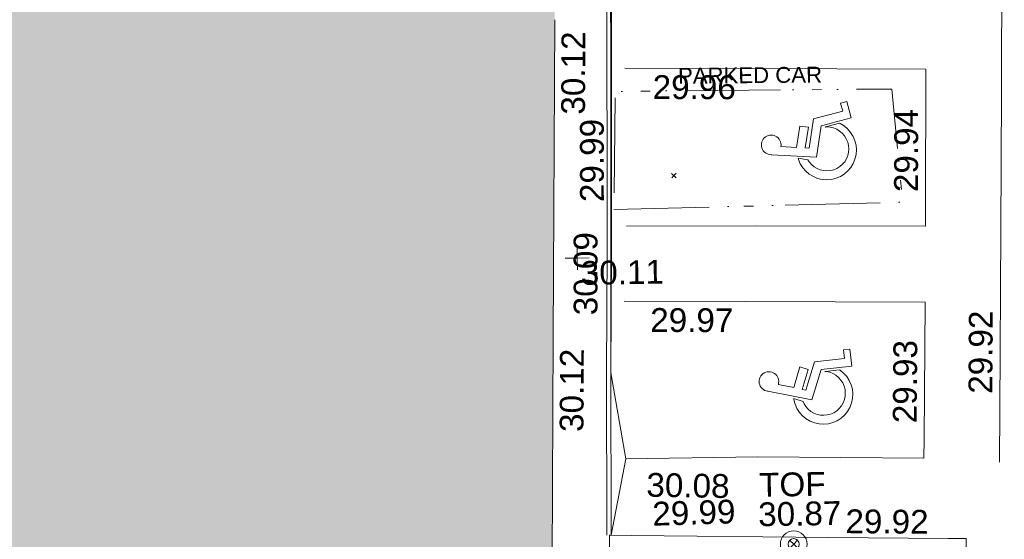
# Model space of a CAD drawing. Header units: millimetres. Extents: x -287732 to 520720, y -88450 to 287754.
# Tile 256 of 256: x 57416 to 72937, y 101316 to 109504. Entities that reach past the tile are written whole.
import ezdxf

# ---------------------------------------------------------------- set-up
doc = ezdxf.new("R2010")
doc.units = ezdxf.units.MM
doc.linetypes.add('IMPORT-UG_DRAINAGE_UNIDENTIFIED_QLB2 _2_', pattern=[2700, 1500, -300.0000000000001, 0, -250, 150, -300.0000000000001, 0, -200])
doc.linetypes.add('IMPORT-UG_ELEC_STREET LIGHTING_QLB2 _2_', pattern=[2700, 1500, -300.0000000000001, 0, -250, 150, -300.0000000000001, 0, -200])
for name, color, linetype, lineweight, true_color in [('00__TOPO__TOP_OF_FENCE_SYMBOL', 7, 'Continuous', 9, 0x666666), ('00_UAV_BUILDING_OUTLINE', 5, 'Continuous', 9, 0x0000ff), ('00_UAV_HANDICAP', 7, 'Continuous', 9, 0x666666), ('00_UAV_KERB_BOTTOM', 1, 'Continuous', 9, 0xff0000), ('00_UAV_KERB_TOP', 7, 'Continuous', 9, 0xa500a5), ('00_UAV_LEVEL_SPOT', 7, 'Continuous', 9, 0x666666), ('00_UAV_ROAD_MARKING_WHITE_CONTINUOUS', 7, 'Continuous', 9, 0x999999), ('00_UAV_TOP_OF_FENCE', 6, 'Continuous', 9, 0xff00ff), ('00_UAV_WALL', 7, 'Continuous', 9, 0x7c00a5), ('01_DTM_CONTOUR_MJR', 7, 'Continuous', 9, 0x7f3f00), ('12333-PUM-2D-U-0001-C01 - Rev2_REVIT IMPORT_dwg', 7, 'Continuous', 9, 0x767676), ('A_RHA_Line', 7, 'Continuous', 9, 0x00a600), ('PUM-UNIDENTIFIED-QLB2', 150, 'IMPORT-UG_DRAINAGE_UNIDENTIFIED_QLB2 _2_', 9, 0x007fff)]:
    doc.layers.add(name, color=color, linetype=linetype, lineweight=lineweight, true_color=true_color)
doc.layers.add('A_RHA_Detail', color=7, linetype='Continuous', lineweight=9)
doc.layers.add('GEN-TEXT', color=7, linetype='Continuous', lineweight=9)
doc.styles.add('Arial_1', font='arial.ttf', dxfattribs={"height": 250})
doc.styles.add('Swis721 Lt BT_2', font='swissl.ttf', dxfattribs={"height": 375})

# ---------------------------------------------------------------- blocks, each defined once
blk = doc.blocks.new('12333-PUM-2D-U-0001-C01 - Rev2_REVIT IMPORT_dwg_NN_DISABLED-2077243-Site Location Plan Proposed')
at = {"layer": '00_UAV_HANDICAP', "color": 254, "true_color": 0xcccccc, "flags": 128}
for points in [[(792.900669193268, 2280.610141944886), (791.7071703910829, 2292.07751121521), (793.8081731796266, 2332.120596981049), (801.0244637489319, 2372.831781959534), (815.4072651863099, 2410.199520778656), (834.6163260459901, 2445.752122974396), (859.749849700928, 2478.102067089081), (889.2795283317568, 2504.909103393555), (923.3511180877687, 2527.414707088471), (959.3303727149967, 2544.664522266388), (998.4665040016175, 2556.514413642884), (1039.2262383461, 2560.624703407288), (1079.412596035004, 2559.765463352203), (1118.738746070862, 2551.450682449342), (1157.491520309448, 2538.16637172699), (1192.898365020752, 2517.715835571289), (1224.006547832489, 2492.725584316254), (1252.055346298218, 2463.052631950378), (1274.706992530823, 2430.225001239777), (1291.813247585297, 2393.001502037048), (1302.421377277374, 2354.008642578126), (1307.916702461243, 2314.347399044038), (1305.669944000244, 2273.062837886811), (1298.599409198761, 2233.593128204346), (1284.216607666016, 2196.225389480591), (1265.0078332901, 2160.675271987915), (1239.874310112, 2128.325325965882), (1210.342148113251, 2101.518576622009), (1176.273041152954, 2079.012685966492), (1140.291016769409, 2061.760674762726), (1101.157368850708, 2049.910496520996), (1060.397634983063, 2045.80020685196), (1020.211563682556, 2046.661929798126), (1012.880205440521, 2047.507810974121), (1006.596107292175, 1634.045719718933), (1571.880964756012, 1568.824091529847), (1546.079030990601, 1345.195162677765), (1001.914062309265, 1407.980013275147), (1000.24232711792, 1306.200863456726), (1771.761510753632, 1217.184261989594), (1999.075649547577, 459.5242324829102), (2211.618631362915, 523.1246404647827), (2262.459996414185, 363.6714551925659), (1833.36162776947, 234.4119656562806), (1599.502904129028, 1011.711552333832), (773.3163873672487, 1107.035580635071), (793.1872142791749, 2283.093666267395)], [(1682.266412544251, 528.8078632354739), (1572.075039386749, 894.0196480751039), (1567.742828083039, 905.9329998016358), (1573.604313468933, 863.6290800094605), (1570.739078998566, 773.317301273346), (1552.962766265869, 684.7259380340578), (1521.665662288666, 598.9553887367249), (1477.418087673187, 520.9705080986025), (1422.563350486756, 449.2476672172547), (1356.286735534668, 387.6532275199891), (1281.217809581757, 337.1446035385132), (1198.744377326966, 298.8224844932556), (1111.633737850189, 274.8816493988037), (1022.228912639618, 263.7959882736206), (931.9171335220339, 266.6612226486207), (843.3257698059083, 284.4375349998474), (758.7969836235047, 315.5913665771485), (679.4270675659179, 358.7404522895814), (607.8450151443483, 414.837237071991), (546.2530592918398, 481.1135657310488), (495.7444362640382, 556.1824921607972), (458.6640780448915, 638.5126520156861), (433.3382083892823, 724.5248012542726), (422.3930502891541, 815.1691925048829), (425.2607680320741, 905.4806843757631), (443.0345973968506, 994.0723344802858), (474.1911988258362, 1078.603317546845), (518.5820462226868, 1157.829962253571), (573.4367834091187, 1229.552803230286), (639.5701260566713, 1289.905480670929), (694.1389988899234, 1326.411494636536), (723.6680223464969, 1582.343622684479), (693.8022819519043, 1574.457298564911), (583.3735445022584, 1522.995261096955), (481.0201821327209, 1454.233631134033), (392.0010418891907, 1370.084751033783), (315.4994992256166, 1274.420238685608), (256.4850852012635, 1166.666716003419), (214.2946676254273, 1051.938898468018), (190.3077412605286, 931.3308815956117), (186.3425008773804, 809.673605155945), (201.1544143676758, 687.1081438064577), (234.2233352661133, 569.9884924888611), (286.78634557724, 458.1744332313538), (354.4472895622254, 357.2088755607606), (438.452609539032, 266.9454902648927), (534.2603947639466, 191.6857097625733), (641.8709315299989, 131.4320169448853), (756.7417348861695, 90.48087673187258), (877.3497522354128, 66.49395036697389), (999.0070287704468, 62.52871046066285), (1121.429504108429, 76.10134553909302), (1238.692141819, 110.4095443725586), (1350.362928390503, 161.7307938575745), (1451.472045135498, 230.6359834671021), (1541.591871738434, 313.3970569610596), (1616.994925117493, 410.446604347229), (1677.107828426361, 516.815092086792), (1681.168209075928, 530.1953811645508)]]:
    blk.add_lwpolyline(points, close=True, dxfattribs=at)
blk = doc.blocks.new('12333-PUM-2D-U-0001-C01 - Rev2_REVIT IMPORT_dwg_MSL_Node_LineworkTOF-2077248-Site Location Plan Proposed')
at = {"layer": '00__TOPO__TOP_OF_FENCE_SYMBOL', "color": 254, "true_color": 0xcccccc, "flags": 128}
for points in [[(165.3591892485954, 165.3591892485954), (0, 0), (-165.3591892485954, 165.3591892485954)], [(165.3591892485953, -165.3591892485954), (0, 0), (-165.3591892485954, -165.3591892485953)]]:
    blk.add_lwpolyline(points, dxfattribs=at)
at = {"layer": '00__TOPO__TOP_OF_FENCE_SYMBOL', "color": 254, "true_color": 0xcccccc}
for radius in [562.5594001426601, 233.853208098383]:
    blk.add_circle((0, 0), radius, dxfattribs=at)
blk = doc.blocks.new('12333-PUM-2D-U-0001-C01 - Rev2_REVIT IMPORT_dwg_UAV-2077255-Site Location Plan Proposed')
at = {"layer": '00_UAV_LEVEL_SPOT', "color": 254, "true_color": 0xcccccc, "flags": 128}
for points in [[(500.0000000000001, 0), (0, 0), (0, 500.0000000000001)], [(0, -500.0000000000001), (0, 0), (-500.0000000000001, 0)]]:
    blk.add_lwpolyline(points, dxfattribs=at)
blk = doc.blocks.new('12333-PUM-2D-U-0001-C01 - Rev2_REVIT IMPORT_dwg_MGS62954_T2_Galway_ITM_3d_Rev1-2077680-Site Location Plan Proposed')
at = {"layer": '00_UAV_KERB_BOTTOM', "color": 254, "true_color": 0xcccccc, "flags": 128}
blk.add_lwpolyline([(533970460.6764934, 725655622.7801915), (533970497.5415, 725658177.4255), (533970542.8540002, 725660144.2585001), (533970550.886872, 725660621.9054228), (533970607.8540002, 725664009.2585)], dxfattribs=at)
at = {"layer": '00_UAV_KERB_TOP', "color": 254, "true_color": 0xcccccc, "flags": 128}
blk.add_lwpolyline([(533970390.6837807, 725655623.7902268), (533970427.5531328, 725658178.7366688), (533970472.8675568, 725660145.6531729), (533970480.8939601, 725660622.9154642), (533970537.8662, 725664010.5725024)], dxfattribs=at)
at = {"layer": '00_UAV_ROAD_MARKING_WHITE_CONTINUOUS', "color": 254, "true_color": 0xcccccc, "flags": 128}
for points in [[(533970848.7796367, 725671481.3943528), (533973260.7796367, 725671441.394353), (533975847.9933421, 725671435.7128518), (533976903.7796369, 725671433.394353), (533976863.7796367, 725669207.394353), (533976841.836843, 725667489.872041), (533976819.7796367, 725665763.3943528), (533976749.7796368, 725663312.3943529), (533976732.5078264, 725662491.297965), (533976686.7796367, 725660317.3943532), (533976618.6945079, 725657492.6352007), (533976598.7796367, 725656666.3943529)], [(533970783.6682635, 725660490.4737957), (533972826.4457352, 725660456.7442223), (533975495.7671606, 725660404.2743355), (533975501.8940332, 725660691.0615263), (533975548.6682635, 725662880.4737957), (533972739.2505813, 725662938.4853703), (533970802.6682635, 725662978.4737958)], [(533970707.7796369, 725656820.3943529), (533972790.7796367, 725656820.3943529), (533975409.7796368, 725656752.3943529), (533975417.3823167, 725657049.0195446), (533975472.7796368, 725659210.394353), (533972635.6409779, 725659268.9783373), (533970726.7796367, 725659308.3943529)]]:
    blk.add_lwpolyline(points, dxfattribs=at)
at = {"layer": '00_UAV_WALL', "color": 254, "true_color": 0xcccccc, "flags": 128}
blk.add_lwpolyline([(533973793.8414395, 725650302.7033774), (533974200.3676794, 725650297.1900476), (533974200.7343516, 725650607.0999571), (533971775.5415001, 725650630.4255002), (533970578.5414999, 725650617.4255003), (533970597.306769, 725651276.808184), (533970643.5415, 725652901.4255002), (533970707.5415, 725655371.4255002), (533971609.8721884, 725655339.3160245), (533972365.5415, 725655312.4255), (533974305.5415, 725655254.4255002), (533976046.5414999, 725655197.4255), (533976053.2997108, 725655473.906877), (533975771.959847, 725655481.0021489), (533973891.5415, 725655528.4255002), (533970774.3707953, 725655614.1530586), (533970460.6764934, 725655622.7801915), (533970434.5415, 725655623.4255), (533970396.5415, 725653909.4255002), (533970338.5415, 725651579.4255), (533970324.5217686, 725651042.0024631), (533970310.4177409, 725650501.3480704)], dxfattribs=at)
at = {"layer": '01_DTM_CONTOUR_MJR', "color": 254, "true_color": 0xcccccc, "flags": 128}
blk.add_lwpolyline([(533977270.7361705, 725672154.5105551), (533976821.7208295, 725671927.9887661), (533976594.435773, 725671799.893538), (533975990.0000001, 725671430.0000002), (533975073.2401071, 725670578.7109492), (533974810.0000002, 725670310.0000002), (533973268.8187552, 725669353.0966765), (533971839.7543461, 725668916.2290487), (533970908.3135713, 725668620.0132056), (533970765.2148077, 725668622.9691641), (533970700.0000001, 725668660.0000001), (533970686.0997734, 725668205.6916101), (533970679.1849712, 725667920.0000001), (533970611.7142857, 725664680.2857144), (533970595.0945947, 725664010.0000001), (533970587.2985005, 725663384.0872272), (533970532.851064, 725660141.0212766), (533970528.1250001, 725659928.4090911), (533970500.0000001, 725658180.0000002), (533970710.0000001, 725656820.0000002), (533970460.5797609, 725655622.7828519)], dxfattribs=at)
for p, xscale, yscale, zscale, rotation in [((533974434.7727239, 725661025.4058968), 0.6000000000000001, 0.6000000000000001, 0.6000000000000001, 86.90343036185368), ((533974221.1532558, 725657115.0841826), 0.5999999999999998, 0.5999999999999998, 0.5999999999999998, 78.8189659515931)]:
    blk.add_blockref('12333-PUM-2D-U-0001-C01 - Rev2_REVIT IMPORT_dwg_NN_DISABLED-2077243-Site Location Plan Proposed', p, dxfattribs=dict(xscale=xscale, yscale=yscale, zscale=zscale, rotation=rotation))
at = {"xscale": 0.375, "yscale": 0.375, "zscale": 0.375}
for name, p in [('12333-PUM-2D-U-0001-C01 - Rev2_REVIT IMPORT_dwg_UAV-2077255-Site Location Plan Proposed', (533970000, 725660000)), ('12333-PUM-2D-U-0001-C01 - Rev2_REVIT IMPORT_dwg_MSL_Node_LineworkTOF-2077248-Site Location Plan Proposed', (533973333.8533342, 725655431.4107673))]:
    blk.add_blockref(name, p, dxfattribs=at)
at = {"layer": '00_UAV_BUILDING_OUTLINE', "color": 251, "true_color": 0x666666, "char_height": 375, "width": 1495.902363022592, "attachment_point": 1, "line_spacing_factor": 1.005061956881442, "style": 'Swis721 Lt BT_2'}
for insert, rotation in [((533969786.4767422, 725662264.2836261), 88.72855217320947), ((533969675.5310944, 725657265.514671), 88.7285521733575)]:
    blk.add_mtext('30.12', dxfattribs=dict(at, insert=insert, rotation=rotation))
at = {"layer": '00_UAV_KERB_BOTTOM', "color": 251, "true_color": 0x666666, "insert": (533970059.9310867, 725660880.1974695), "char_height": 375, "width": 1495.902363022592, "attachment_point": 1, "rotation": 89.03651367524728, "line_spacing_factor": 1.005061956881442, "style": 'Swis721 Lt BT_2'}
blk.add_mtext('29.99', dxfattribs=at)
at = {"layer": '00_UAV_KERB_TOP', "color": 251, "true_color": 0x666666, "insert": (533969928.8466449, 725659098.2361648), "char_height": 375, "width": 1495.902363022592, "attachment_point": 1, "rotation": 89.03651368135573, "line_spacing_factor": 1.005061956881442, "style": 'Swis721 Lt BT_2'}
blk.add_mtext('30.09', dxfattribs=at)
at = {"layer": '00_UAV_LEVEL_SPOT', "insert": (533970051.8765643, 725659949.1441547), "char_height": 375, "width": 1495.902363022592, "attachment_point": 1, "line_spacing_factor": 1.005061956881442, "style": 'Swis721 Lt BT_2'}
blk.add_mtext('30.11', dxfattribs=at)
at = {"layer": '00_UAV_ROAD_MARKING_WHITE_CONTINUOUS', "color": 251, "true_color": 0x666666, "char_height": 375, "width": 1495.902363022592, "attachment_point": 1, "line_spacing_factor": 1.005061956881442, "style": 'Swis721 Lt BT_2'}
for s, insert, rotation in [('29.96', (533971240.1114808, 725662860.0139301), 358.81706941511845), ('29.94', (533975012.1171401, 725660951.5820814), 88.77612891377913), ('29.97', (533971137.5305018, 725659190.9949306), 358.8170694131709), ('29.92', (533976129.3971362, 725657754.0552585), 88.6708505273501), ('29.93', (533974928.7208383, 725657311.6263309), 88.53179659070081)]:
    blk.add_mtext(s, dxfattribs=dict(at, insert=insert, rotation=rotation))
at = {"layer": '00_UAV_TOP_OF_FENCE', "color": 251, "true_color": 0x666666, "char_height": 375, "attachment_point": 1, "line_spacing_factor": 1.005061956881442, "style": 'Swis721 Lt BT_2'}
for s, insert, width in [('TOF', (533972804.464658, 725656561.7988304), 1163.479615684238), ('30.87', (533972782.0410163, 725656098.4221255), 1495.902363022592)]:
    blk.add_mtext(s, dxfattribs=dict(at, insert=insert, width=width))
at = {"layer": '00_UAV_WALL', "color": 251, "true_color": 0x666666, "char_height": 375, "width": 1495.902363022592, "attachment_point": 1, "line_spacing_factor": 1.005061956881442, "style": 'Swis721 Lt BT_2'}
for s, insert, rotation in [('30.08', (533971034.6528174, 725656595.9652522), 358.0411881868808), ('29.99', (533971111.0731657, 725656135.9583797), 0.7080781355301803), ('29.92', (533974160.227011, 725655966.6101251), 358.5553310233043)]:
    blk.add_mtext(s, dxfattribs=dict(at, insert=insert, rotation=rotation))
blk = doc.blocks.new('12333-PUM-2D-U-0001-C01 - Rev2_REVIT IMPORT_dwg-1620468-Site Location Plan Proposed')
at = {"layer": 'GEN-TEXT', "color": 253, "true_color": 0xaaaaaa}
for p, q in [((330431.9948138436, 45382.288482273), (330502.7054919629, 45452.99916039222)), ((330502.7054919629, 45382.288482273), (330431.9948138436, 45452.99916039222))]:
    blk.add_line(p, q, dxfattribs=at)
at = {"layer": 'PUM-UNIDENTIFIED-QLB2', "color": 141, "true_color": 0xaad4ff, "flags": 128}
blk.add_lwpolyline([(329512.3501528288, 44897.64382131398), (334063.3501529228, 44936.64382130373), (333927.350152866, 46721.64382133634), (329567.35015288, 46759.64382127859)], close=True, dxfattribs=at)
blk.add_blockref('12333-PUM-2D-U-0001-C01 - Rev2_REVIT IMPORT_dwg_MGS62954_T2_Galway_ITM_3d_Rev1-2077680-Site Location Plan Proposed', (-533641079.6498471, -725615854.3561786))
at = {"layer": 'PUM-UNIDENTIFIED-QLB2', "insert": (331695.0479996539, 47103.14235046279), "char_height": 250, "width": 2708.766527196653, "attachment_point": 2, "rotation": 359.50064575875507, "line_spacing_factor": 0.9417779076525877, "style": 'Arial_1'}
blk.add_mtext('PARKED CAR', dxfattribs=at)

msp = doc.modelspace()

# ---------------------------------------------------------------- hatches: boundary and pattern name
at = {"layer": 'A_RHA_Detail', "true_color": 0xc0c0c0}
h = msp.add_hatch(color=9, dxfattribs=at)
h.paths.add_polyline_path([(-80880.60083809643, -68502.79057078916), (-80400.865924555, -68483.41509113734), (-80400.865924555, -62984.64684185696), (-24474.85765177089, -63009.32043784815), (-24456.14471271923, -50840.30023858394), (-36622.55041039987, -50831.65104353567), (-36622.55041039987, -44228.57792613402), (-50959.0526582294, -44218.38599194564), (-50959.0526582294, -42573.78171514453), (-54563.9325804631, -42571.21897729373), (-54565.69773352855, -45054.17447474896), (-92408.82109321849, -45027.27149621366), (-92411.78875845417, -49201.74309222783), (-100061.9988811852, -49201.74309222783), (-100052.2214449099, -64852.82557838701), (-86120.90825229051, -64852.82557838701), (-86092.1662649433, -62957.90041523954), (-84861.10047608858, -62957.90041523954), (-84854.79052929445, -68240.109737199), (-80870.60226892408, -68240.10973722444)])
h.paths.add_polyline_path([(-137238.9269902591, -68461.9384092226), (-132719.7426408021, -68433.0633692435), (-132847.0731201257, -62850.04282283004), (-130454.6837966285, -62916.63108078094), (-130498.2830220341, -61355.85393642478), (-117581.136331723, -61423.42893438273), (-117492.3908565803, -49183.91309190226), (-125136.5200282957, -49178.47881952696), (-125133.572703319, -45032.61887136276), (-163007.1824077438, -45005.6942194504), (-163007.1824076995, -44090.2963411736), (-163123.8521269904, -44090.21339942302), (-163122.6389897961, -42383.75184302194), (-166563.8543419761, -42383.75184298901), (-166565.034908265, -44044.39824208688), (-193158.4656786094, -44025.49275805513), (-193195.152889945, -62863.65652504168), (-137269.7106414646, -62916.63108078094), (-137254.3708868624, -65679.90523788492)])
h.paths.add_polyline_path([(120310.9497607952, -32334.28230164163), (120312.4652266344, -31610.73011961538), (133451.2244789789, -31638.24899384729), (133469.2230092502, -19717.98315780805), (121295.7536929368, -19692.48606430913), (121319.8434528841, -8190.941560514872), (112277.0825930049, -8172.001674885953), (112263.1770823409, -14811.1234547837), (78285.85310969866, -14739.95861438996), (78292.82277619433, -8167.077575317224), (75241.99098605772, -8160.673431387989), (69355.76844233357, -8152.931592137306), (69353.6659720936, -9156.74635762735), (68372.60878945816, -9154.691552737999), (68372.60878945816, -13705.52853215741), (69333.7233474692, -13707.54156770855), (69325.07112547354, -16249.53369228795), (66623.4489111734, -16249.53369228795), (66619.79243935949, -17995.29925530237), (65989.07757494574, -17995.2992552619), (65985.44262772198, -19730.78799483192), (57152.23993377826, -19712.28702421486), (57127.42535098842, -31559.89463417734), (70277.87165424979, -31587.43801817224), (70277.87165431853, -32271.7414715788), (78263.96947909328, -32285.12944888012), (78266.62661740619, -31019.79372153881), (112335.8856506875, -31091.15111860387), (112335.8856506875, -32317.57330553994), (119781.4233959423, -32333.17321913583)])
h.paths.add_polyline_path([(7503.717409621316, -1791.439263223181), (15482.43097392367, -674.0213231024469), (15484.0826588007, 148.1327206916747), (56188.28042539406, 205.5276654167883), (56155.84326007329, 14338.3166313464), (18016.62665935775, 14236.48149539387), (17967.9025208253, 34313.18372071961), (21727.10644863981, 34324.0692624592), (21708.90974962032, 40608.10218321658), (18009.66447159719, 40608.10218321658), (17995.54603706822, 45483.75063442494), (9770.084204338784, 45420.6329473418), (3966.213879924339, 45446.76585222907), (3984.771235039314, 14176.56786832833), (1023.062455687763, 14176.56786837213), (-276.5134647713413, 14190.52623461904), (-231.6790044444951, 5968.135265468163), (-226.4491536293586, 193.7444677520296), (553.0869992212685, 183.4716499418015), (7477.609307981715, 143.2867586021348), (7488.638446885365, -674.0213231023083)])
h.paths.add_polyline_path([(77755.59663317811, 53.47451145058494), (77729.51881611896, 1699.844979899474), (94464.47132486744, 1659.976083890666), (94606.37913471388, 17991.390236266), (88810.4190114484, 18015.03260816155), (88799.89418497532, 14436.74271609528), (69413.88950349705, 14457.8773889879), (69377.35724448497, 99.62816357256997), (75241.99098605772, 67.32134432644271)])
h.paths.add_polyline_path([(61252.12079701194, 46453.95617366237), (105774.7348988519, 46472.68783506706), (105768.2642198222, 61852.61234306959), (92285.13876309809, 61852.61234306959), (92308.59670399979, 65784.30757140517), (96107.4668000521, 65767.60445243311), (96059.68081117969, 75209.20847378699), (101084.8427276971, 75071.88872764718), (104988.0046543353, 74765.36560406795), (108403.6894220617, 74363.8408943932), (112009.2703903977, 73787.25420861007), (115645.3524815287, 73049.69667206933), (116890.8108051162, 72761.69136252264), (120208.9929833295, 71893.18353872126), (120865.241739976, 71703.68484519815), (124135.6329506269, 70669.67317906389), (127435.6253142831, 69480.50055823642), (127820.4368670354, 69394.93141813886), (128274.3081769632, 69331.69585753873), (128731.8791144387, 69306.66104516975), (129189.9401488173, 69320.00258290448), (129645.2782985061, 69371.62688826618), (130094.6997111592, 69461.17185603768), (130535.0520071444, 69588.00939074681), (130963.246434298, 69751.24981927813), (131376.2795165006, 69949.74812590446), (131771.2541232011, 70182.11198903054), (132162.5575600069, 70460.5404660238), (132496.0921583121, 70741.69081113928), (132820.871367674, 71064.98072578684), (133117.4593294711, 71414.31364272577), (133383.77568926, 71787.23923950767), (133616.5473239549, 72178.5372844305), (133817.1647262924, 72590.54524898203), (133982.6025969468, 73017.89547513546), (134111.7005086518, 73457.59040801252), (134203.5529320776, 73906.54590458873), (134257.5155883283, 74361.61286216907), (134272.5462649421, 74819.5993153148), (134250.5259875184, 75277.29281745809), (134189.6227572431, 75731.48297747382), (134090.9274700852, 76178.98397757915), (133955.1324028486, 76616.65691993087), (133783.1900598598, 77041.43184345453), (133576.3064937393, 77450.32925647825), (133335.932843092, 77840.48103920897), (133063.7551572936, 78209.15055532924), (132761.6825665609, 78553.75185442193), (132431.8338935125, 78871.8678050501), (132076.5227905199, 79161.26705197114), (131698.2415080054, 79419.91966861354), (131299.6434187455, 79646.01139197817), (131093.5942456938, 79746.34209763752), (132146.0467355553, 83110.22226145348), (122787.7632953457, 86282.54285518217), (121604.3555412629, 82800.3591886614), (117095.9864227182, 83870.84033785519), (116841.9598400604, 83526.35449572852), (116120.5435466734, 91221.93611972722), (110237.7341284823, 91274.27491021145), (110194.3680786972, 90435.39030214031), (104988.0046543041, 90486.49901390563), (104973.2761846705, 94309.82427956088), (103746.1314668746, 94309.8242795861), (103839.9937121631, 122852.1474271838), (96365.09202306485, 122931.9599470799), (96350.3400238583, 123952.4168585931), (104555.5505249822, 123902.1925226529), (104607.3234458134, 120248.5396156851), (125502.5015002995, 120134.1933400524), (125662.0200253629, 137657.3796882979), (114479.5865733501, 137699.2256881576), (114382.306264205, 129149.9458158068), (104644.159003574, 129187.9975073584), (104577.9931702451, 126217.3903144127), (101184.4926406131, 126159.1566967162), (101264.6166812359, 135959.2655565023), (89967.23178808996, 135988.8856164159), (89927.63362986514, 125823.6463181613), (93630.53562302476, 125840.7948842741), (93580.65688892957, 122931.9599470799), (88697.38835376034, 122904.7310126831), (88679.3898954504, 95739.09143775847), (86378.25848996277, 95739.09143775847), (86378.18187189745, 96178.1008337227), (83279.50743284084, 96200.92083327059), (83273.62493422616, 95735.74732133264), (70169.67509619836, 95733.22421950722), (70166.26842742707, 96272.07409347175), (66674.99731294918, 96257.14073655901), (66654.74538556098, 95755.71092136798), (65784.77231079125, 95755.71092136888), (65887.65094984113, 117470.630565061), (53473.3427162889, 117487.9046429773), (53434.44066309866, 98570.46349063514), (40649.41626916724, 98570.46349063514), (40610.16711559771, 94406.01479078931), (38853.82372868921, 94410.36303440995), (38848.65589191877, 89463.65332729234), (40612.46601912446, 89518.45976927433), (40665.38257362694, 86257.73741128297), (38372.19584460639, 86305.72309285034), (38369.79374539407, 76901.0507917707), (50937.9512507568, 76944.40198294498), (50922.88567286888, 74598.78180889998), (56484.9061132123, 74588.85093771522), (56484.9061132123, 75194.85181995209), (92465.4037153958, 75233.0258166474), (92645.92783662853, 71766.64845094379), (89810.55521366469, 69362.83965827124), (85313.16173974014, 69360.94750420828), (85313.16173974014, 66907.4050808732), (75210.14498263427, 66903.15451589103), (75210.14498263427, 63815.70944550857), (70819.40014309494, 63815.70999200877), (70819.21601505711, 64253.35708059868), (69456.83415683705, 64253.35708059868), (69455.7195737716, 66901.99623166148), (61303.32856759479, 66898.5668068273), (61304.56054988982, 63970.32021231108), (70500.41048208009, 63970.32021219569), (70500.4088543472, 61852.59006207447), (61245.6438848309, 61848.69637488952), (61252.03558504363, 46656.49344428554)])
h.paths.add_polyline_path([(-17153.16561239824, 48569.32684293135), (-17153.16561224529, 60770.38083685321), (-29362.88357759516, 60774.70428694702), (-29362.88357759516, 67399.20394580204), (-43507.24466814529, 67405.01911303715), (-43488.5313307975, 69093.07334175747), (-45766.41866231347, 69109.32868388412), (-45794.3462003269, 67405.01911303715), (-47272.11273194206, 67404.2124544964), (-47272.44887633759, 66454.91798908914), (-86004.56386332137, 66468.63299519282), (-86006.66970787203, 60521.58362721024), (-92662.87722510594, 60521.58362721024), (-92665.2138765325, 50184.35611932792), (-79752.0168396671, 50179.78309939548), (-79752.016597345, 48591.4932381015), (-17157.7163123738, 48569.32845417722)])
h.paths.add_polyline_path([(-201056.4185878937, 48628.75479108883), (-138377.9751621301, 48634.64535779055), (-138377.9751621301, 50133.28201003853), (-125467.710581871, 50134.49626164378), (-125468.6909603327, 60566.1903686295), (-132186.8595614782, 60565.86652591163), (-132187.4203588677, 66533.0197876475), (-170643.3098734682, 66805.61809689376), (-170643.3098732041, 67738.78475848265), (-200340.0100486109, 67488.93693764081), (-200348.7171487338, 60827.78025104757), (-201057.5650552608, 60827.71357558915), (-201056.6510294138, 51102.04313372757)])
h.paths.add_polyline_path([(-240051.5126725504, 54769.19491160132), (-239444.490259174, 54811.10754483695), (-239186.5396223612, 54841.92927608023), (-238764.8191577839, 54940.98166103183), (-238382.4735933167, 55122.46891388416), (-237990.3402229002, 55354.87497234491), (-237269.2031023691, 55936.21515020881), (-237032.4836384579, 56225.56611516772), (-236793.0039602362, 56569.31473944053), (-236554.5880578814, 57004.26389721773), (-236432.7219585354, 57267.46508908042), (-236300.081527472, 57753.26238983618), (-236250.7285154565, 58017.17885684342), (-236235.6490609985, 58516.21786804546), (-236233.2538429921, 58987.85640053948), (-236213.7029795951, 59823.48083769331), (-236363.8287855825, 59820.86038205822), (-236634.0279869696, 60698.06075827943), (-236391.9547756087, 61432.19726339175), (-236225.4740089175, 61435.10319600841), (-236201.6036569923, 62637.68779596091), (-232563.5271750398, 62639.28734435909), (-232563.5271750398, 63049.03842404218), (-232732.1945866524, 63049.15302218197), (-232860.1521277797, 63457.95890274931), (-232731.606808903, 63914.24862697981), (-232560.8209656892, 63914.24862697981), (-232515.1276847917, 70598.00033009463), (-240628.6947849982, 70598.85496273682), (-240629.7923196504, 72350.98321577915), (-246412.6011212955, 72347.36085933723), (-246412.6011212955, 70616.45923936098), (-254449.5805725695, 70618.60952619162), (-254454.637144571, 70754.06491720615), (-254469.7140363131, 73191.66276250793), (-263883.2532625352, 73267.83063688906), (-263902.4181505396, 68260.74348553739), (-263714.8217520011, 68259.82096572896), (-263552.9672900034, 67819.65434396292), (-263719.0883117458, 67392.2068408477), (-263913.6298699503, 67392.20684284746), (-263956.7001913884, 58633.76423459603), (-260181.1963171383, 58611.22607638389), (-260192.3146983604, 56354.25111579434), (-257184.684388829, 56339.46086021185), (-257213.4419957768, 57092.93866021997), (-257338.5163846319, 57093.27331223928), (-257471.0109294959, 57531.74572308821), (-257338.5163845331, 58062.22513696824), (-257203.4956297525, 58064.06881289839), (-257173.5751889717, 58598.54056692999), (-256478.2273617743, 58575.27357994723), (-256478.2273617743, 58788.51859473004), (-256013.0091299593, 58911.92701534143), (-255397.0786664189, 58780.99767617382), (-255397.0786664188, 58595.982422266), (-243809.885361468, 58585.92793201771), (-243805.3570672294, 58352.04527760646), (-243740.939469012, 57884.52572680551), (-243619.0830608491, 57421.84877545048), (-243424.3877545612, 56943.65915412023), (-243247.1437899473, 56608.24157713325), (-243003.0710579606, 56249.99021479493), (-242732.2093200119, 55932.75703082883), (-242371.7230178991, 55603.12658811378), (-242141.255125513, 55424.88676767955), (-241804.9643037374, 55216.88439822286), (-241529.4640827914, 55077.02869055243), (-241100.6275144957, 54917.18295003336), (-240836.2134980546, 54840.82833176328), (-240453.4486195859, 54788.60784130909), (-240218.9578693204, 54777.28227442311)])
h.paths.add_polyline_path([(40276.69022552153, 59895.36417752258), (40328.62676029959, 69196.9439153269), (36588.99968785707, 69217.8245910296), (36619.46637569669, 74674.25962428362), (32264.36460078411, 74687.02318924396), (32233.48293867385, 69156.26826306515), (11916.69390495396, 69269.70959686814), (11966.66200111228, 78218.75165974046), (29087.509017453, 78123.15526808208), (29143.44567205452, 88141.1370047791), (15719.348796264, 88216.09212953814), (15732.60379610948, 90589.9978889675), (4594.294101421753, 90652.19003489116), (4525.129359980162, 78265.12250449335), (10096.76365553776, 78234.01258731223), (10077.43887221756, 74773.03821910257), (4547.641142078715, 74803.91453678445), (4465.579974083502, 60107.1600234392), (19125.89094760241, 60025.30234268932), (19139.86249374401, 62527.53804644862), (31738.59196305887, 62457.19146404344), (31724.55430858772, 59943.11609815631), (38369.79364225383, 59906.01157293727)])
h.paths.add_polyline_path([(-246083.0241259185, 72334.29150213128), (-246083.0594797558, 72334.30275087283), (-246208.2905500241, 72334.29150213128)])
h.paths.add_polyline_path([(-114575.3004830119, 112178.0758695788), (-114575.3246435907, 112178.0758695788), (-114707.2752166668, 115801.5811617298)])
h.paths.add_polyline_path([(-154699.9178765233, 101760.4080976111), (-114382.050333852, 101776.0542914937), (-114382.050333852, 106926.9360164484), (-113755.641395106, 106927.1792101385), (-113757.5507412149, 111847.2721531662), (-114431.6837526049, 111847.2721531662), (-114431.8097758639, 112178.0758695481), (-114575.3004830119, 112178.0758695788), (-114578.9984943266, 121707.2390833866), (-123056.9849702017, 121707.2390833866), (-123068.8201032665, 156452.7036899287), (-119381.2340625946, 156454.1348067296), (-119381.2340625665, 160165.8597952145), (-115501.031452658, 160167.3662801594), (-115503.3750945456, 166206.5793118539), (-132411.7987151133, 166599.6604729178), (-132411.8243278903, 166665.6603411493), (-135275.0124468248, 166664.5490317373), (-135275.0124468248, 166628.1883101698), (-135911.3205076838, 166628.1944502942), (-135911.3479256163, 166352.1604668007), (-152521.1633846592, 166345.7146753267), (-152518.3680955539, 159142.6836790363), (-150699.3133726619, 159117.9265656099), (-150758.5477087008, 122560.691203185), (-151059.2005266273, 122560.691203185), (-151061.0981347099, 121302.4374932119), (-154138.3148337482, 121372.6012653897), (-154138.3148337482, 121865.1834517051), (-154704.3888425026, 121867.2611370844), (-154688.5451973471, 119352.3937021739), (-154745.5933227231, 119352.3715636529), (-154745.5763474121, 118722.1532660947), (-160794.1544526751, 118748.7442832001), (-160794.1544526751, 119410.5425977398), (-163852.1622693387, 119422.408321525), (-163855.0715294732, 118762.2003111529), (-167568.6765459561, 118778.5256058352), (-166634.6619849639, 124395.1277019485), (-166930.050559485, 124500.0918161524), (-167568.6765459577, 124707.6250903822), (-168028.2173235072, 124841.3808647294), (-168630.5006276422, 124991.3056740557), (-169238.2056069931, 125117.4693074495), (-169850.3952285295, 125219.6772876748), (-170466.1255403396, 125297.7720169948), (-171089.11025998, 125351.8553033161), (-171704.4065937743, 125381.1774255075), (-172325.0479971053, 125386.3595015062), (-172782.2248668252, 125374.5832362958), (-173401.7764235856, 125337.4554476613), (-174109.844898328, 125263.4341236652), (-174634.1213722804, 125190.4100126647), (-175245.0145766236, 125080.719099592), (-176047.1958093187, 124895.7675260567), (-176665.4852587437, 124724.7228134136), (-177045.3001228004, 124609.1129151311), (-177631.5127792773, 124405.2077276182), (-176665.4852586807, 118818.5158794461), (-177558.9402083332, 118822.4435768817), (-177662.2853368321, 125263.4341236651), (-176365.3912351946, 126542.9270807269), (-159462.2970490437, 126319.910391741), (-157057.7396790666, 128609.0850976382), (-157060.6673204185, 136153.1661957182), (-158638.8016610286, 137740.2441626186), (-159352.3735831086, 137740.2441626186), (-161634.4140634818, 140201.1078539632), (-168727.9404945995, 140256.8191146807), (-171035.0401161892, 137942.8847305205), (-174184.1459014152, 137942.8847305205), (-176460.1167434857, 140292.2858551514), (-177341.6856934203, 140292.2858551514), (-177341.7113613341, 140358.4281613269), (-183428.5803825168, 140356.0660244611), (-185921.6385985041, 137917.4639994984), (-185921.6385985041, 131757.3091155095), (-186906.8767412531, 131756.9267733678), (-187725.3914540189, 130809.9989183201), (-187724.058890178, 127376.1828148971), (-186481.0281350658, 126304.5577463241), (-186479.4846754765, 122327.2959175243), (-185176.2828158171, 121059.4673825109), (-180304.1129154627, 121059.4673824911), (-180304.1136492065, 118802.0484409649), (-193555.3706955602, 118802.0484409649), (-193555.368699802, 133117.8341649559), (-192593.6442938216, 133118.2073819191), (-192593.6442938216, 134200.8158367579), (-192224.6284783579, 134200.9592041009), (-192225.5653014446, 136615.0101267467), (-192595.0012460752, 136615.0101267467), (-192595.4357332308, 137734.4745165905), (-193589.2709668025, 137734.4746851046), (-193589.2685988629, 147474.570583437), (-193163.2062206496, 147492.8644732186), (-192765.7252967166, 147531.087133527), (-192359.9383250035, 147589.5931622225), (-192199.8207947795, 147616.5827294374), (-191882.7548926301, 147682.9245600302), (-191568.5380070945, 147761.6632019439), (-191257.654638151, 147852.677242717), (-190828.6072909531, 148002.2045655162), (-190647.7999969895, 148070.9514233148), (-190349.7690789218, 148197.8750094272), (-190056.9509284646, 148336.4013817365), (-189769.797051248, 148486.3169427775), (-189405.3590254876, 148698.0567944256), (-189132.906026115, 148873.2749095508), (-188867.542109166, 149059.0543929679), (-188609.6764469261, 149255.1087866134), (-188354.9814055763, 149465.3525772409), (-188079.6339208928, 149713.879248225), (-187884.9836199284, 149901.8220103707), (-187545.928247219, 150265.8040604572), (-187446.29984479, 150378.3960832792), (-187241.3270201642, 150629.2310214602), (-187046.3599558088, 150887.9197697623), (-186861.6992771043, 151154.0634500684), (-186546.1373636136, 151669.829875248), (-186524.4196769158, 151707.0632450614), (-163675.2898318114, 151669.829875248), (-163687.5843045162, 148134.07679455), (-157303.6541541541, 148136.492106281), (-157303.6541541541, 155759.91501608), (-157557.4317586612, 155765.0384228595), (-157555.9168973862, 166678.0466575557), (-187009.2021991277, 166699.7464767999), (-187013.0952111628, 162054.4009359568), (-188707.17754695, 162044.5925187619), (-188705.9961892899, 155021.5333641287), (-188737.9999316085, 154650.5326604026), (-188799.0133969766, 154283.1866125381), (-188857.2045401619, 154035.4341107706), (-188966.1106131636, 153679.3368924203), (-189102.6200311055, 153332.8820747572), (-189265.8911675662, 152998.2056672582), (-189454.9174011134, 152677.371060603), (-189645.2484685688, 152421.3220123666), (-189916.9563410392, 152104.2450531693), (-190212.7041973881, 151809.4634871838), (-190530.6686598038, 151538.7947471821), (-190868.8893671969, 151293.9075915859), (-191225.281078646, 151076.3118324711), (-191597.6465194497, 150887.3490191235), (-192092.8415776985, 150682.5621956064), (-192519.2468154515, 150561.8451365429), (-192903.8930791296, 150482.240889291), (-193187.215491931, 150440.8868273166), (-193594.1866364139, 150407.1257787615), (-193594.5952989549, 151459.9895227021), (-205369.2399268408, 151455.4201247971), (-205354.4523517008, 113350.0822379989), (-207187.1580384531, 113349.3710182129), (-207184.3024929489, 105991.0636522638), (-205312.8748221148, 105991.1901500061), (-205311.2362476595, 101769.6553082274), (-175488.6451201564, 101781.2285901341), (-175488.6451201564, 110889.6985621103), (-154703.4627663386, 110897.5679794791), (-154700.2792295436, 102691.5597281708)])
h.paths.add_polyline_path([(193735.9435693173, 113047.8274774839), (208865.0938716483, 114991.0266430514), (208976.1154123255, 114126.6471160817), (216447.8967332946, 115086.3281915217), (216038.7305308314, 118271.9702413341), (232648.5073383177, 120405.3421626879), (233425.993615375, 114352.0734369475), (240632.2017567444, 115277.6440988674), (239854.8412683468, 121329.9334727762), (256406.8682407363, 123455.8879629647), (257091.7572256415, 118089.1198988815), (264572.2871227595, 119040.8180953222), (261877.8350555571, 138524.7609215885), (259178.7147038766, 138221.6086035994), (259197.3483655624, 137439.0084132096), (254686.1480587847, 136897.0007612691), (255412.6810205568, 131314.8303176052), (240852.7447969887, 129522.4514056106), (239771.0426543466, 137918.8519126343), (240649.5822431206, 138010.1984551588), (240062.3063116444, 142776.6750342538), (239165.7694642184, 142685.0143484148), (237630.9646614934, 151018.3171732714), (266172.8791088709, 154560.7889781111), (271297.1876944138, 142612.4006970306), (276531.7397502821, 144861.098714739), (274941.5029779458, 148527.9037281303), (302074.5307653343, 160134.9084326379), (300215.9323773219, 164320.1841173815), (301528.1613272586, 164907.0997989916), (300405.1237791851, 167477.8916353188), (299016.6944531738, 166945.7181824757), (295626.7488506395, 174518.754428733), (294333.0289184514, 177537.1551681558), (287288.8475947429, 174518.754428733), (289427.6893504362, 169661.0163463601), (272956.7816584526, 162557.1203578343), (271943.2187787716, 164897.4305293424), (267016.3118217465, 162764.0369715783), (268502.3094164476, 159357.0430143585), (265200.4029574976, 157946.4096681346), (226856.416695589, 153146.7821792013), (227510.3041274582, 148852.0205334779), (228280.9873165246, 141179.0007483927), (227302.3544112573, 141050.281300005), (227895.3788235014, 136433.1758633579), (228748.5501749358, 136523.8855003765), (229602.3077302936, 128023.7667641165), (217691.2359889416, 126493.8999679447), (217642.3600127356, 126874.433267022), (215138.5007311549, 126552.8357430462), (215194.9980427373, 126112.965074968), (215015.6132226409, 126089.924757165), (214840.9672575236, 127449.66446064), (192258.7012018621, 124549.1816390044), (193486.3576426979, 114991.0266430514)])
h.paths.add_polyline_path([(-78076.24187439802, 117605.5188722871), (-78076.23951902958, 117610.0871211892), (-78070.318122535, 129485.7330792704), (-74723.15926543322, 129478.385255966), (-74723.15926543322, 125435.7860624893), (-48015.64546086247, 125380.0246061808), (-47996.55031653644, 135872.5822179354), (-61198.15919578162, 135901.5630078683), (-74714.72264144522, 135923.5088764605), (-74723.6287602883, 131865.2975510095), (-78070.318122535, 131872.642169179), (-78062.97909487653, 149549.7689430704), (-58292.26570492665, 149541.5607197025), (-58292.26570491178, 148946.2407608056), (-37707.70924046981, 148937.6946533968), (-37703.30827430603, 159740.0672041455), (-44148.26955755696, 159742.7429641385), (-44148.26955755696, 162961.3319174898), (-49829.95437583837, 162961.3319174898), (-49830.92144130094, 160632.0129326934), (-78494.09026625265, 160643.9130440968), (-78494.09026625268, 161615.1537738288), (-78739.225852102, 161615.2555472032), (-78691.7919454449, 168187.9195488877), (-90844.57645036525, 168126.8149079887), (-90962.52567694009, 152686.7636277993), (-89064.97866809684, 152685.9758215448), (-89079.54115380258, 117610.0871211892), (-78374.80218507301, 117605.6428258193)])
h.paths.add_polyline_path([(69254.82576126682, 129235.9722870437), (69259.97086178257, 136167.789247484), (86068.0992678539, 136131.0235193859), (86008.66431381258, 164703.3084147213), (58789.63167882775, 164723.511581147), (58789.63167882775, 170119.2062865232), (54460.1632489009, 170122.4198087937), (54457.21717773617, 166153.279245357), (47042.2151650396, 166158.7829869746), (47041.10931533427, 164668.9097040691), (39173.27935198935, 164674.7495545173), (39172.83712618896, 164078.9539098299), (17014.87910992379, 164095.4005254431), (17002.38841206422, 147267.1142245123), (12659.63471563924, 147267.1142245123), (12653.60087534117, 139137.9291796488), (17031.41608901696, 139134.6797717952), (17024.5879174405, 129935.3194463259), (39191.34773726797, 129918.8662983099), (39191.34773726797, 129258.2867272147), (69014.0340609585, 129236.1510132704)])
h.paths.add_polyline_path([(39265.62356917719, 139467.8223435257), (33050.91021530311, 139484.1586867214), (33087.56357182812, 153427.9220784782), (39277.60130889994, 153411.6505991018), (39277.60130890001, 152830.3127277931), (43058.29603858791, 152820.3745823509), (43024.83899408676, 140092.5601633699), (39267.2657899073, 140092.5601633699)])
h.paths.add_polyline_path([(1979.548949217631, 189123.2414339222), (18699.10403225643, 189180.0465563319), (18678.46874730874, 195253.6675675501), (24349.02704561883, 195272.9334348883), (24334.96888372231, 199550.7690688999), (28829.78348974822, 199566.0403168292), (28798.3577216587, 208815.6446464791), (24334.949615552, 208806.151404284), (24333.90624841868, 209113.2475694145), (16811.59093053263, 209087.6903002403), (16806.58456499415, 208843.5909093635), (6772.293057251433, 208809.4991440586), (6797.166076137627, 201488.5780549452), (-8471.058649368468, 201436.7038490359), (-8471.058649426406, 200429.0172028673), (-11856.09020770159, 200417.5164702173), (-11823.72827009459, 190892.3684138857), (-7614.729360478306, 190906.6685966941), (-7614.729360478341, 190170.8290169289), (-4608.619189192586, 190169.2993656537), (-4608.238782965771, 190916.8832264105), (1973.379031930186, 190939.2444180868), (1977.122761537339, 189837.3456693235)])
h.paths.add_polyline_path([(-20506.22133143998, 190640.0286460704), (-20122.28942212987, 206347.1214480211), (-41550.34215551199, 207015.2557957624), (-41462.26177903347, 210449.6195896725), (-31391.41053372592, 210152.0276719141), (-31078.64493155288, 223862.5743669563), (-44305.08575743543, 224230.7972280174), (-44490.79956591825, 211865.5542346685), (-47510.12209648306, 211942.9901385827), (-47722.57925071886, 203659.0205614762), (-47076.06680548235, 203635.3001465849), (-47175.4684425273, 199531.9403872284), (-46801.21126120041, 199520.4703269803), (-46873.68175963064, 195478.5899481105), (-44600.40472248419, 195425.2559779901), (-44685.88459507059, 192243.2795180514), (-38073.99929115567, 192135.6564362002), (-38104.39995468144, 191126.972250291), (-21537.79264466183, 190668.5723412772)])
h.paths.add_polyline_path([(16801.02360973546, 195961.500137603), (9656.615133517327, 196015.1086063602), (9643.838150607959, 199513.9922857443), (11631.77992468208, 199485.8321209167), (11631.7920940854, 203322.2460456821), (16806.58456511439, 203391.4855728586), (16801.0407710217, 195984.4293109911)])
h.paths.add_polyline_path([(122084.9264926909, 200536.2570557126), (122088.1805162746, 206386.1947929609), (125211.1061638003, 206386.1947929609), (125211.1162733, 206645.8932837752), (126202.7098976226, 206645.8932838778), (126203.0204769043, 207041.0477229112), (130401.4034741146, 206979.0758390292), (130444.2691124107, 209883.280297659), (126202.8383603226, 209945.8832030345), (126203.0204769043, 214624.1281189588), (127364.791950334, 214624.1281190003), (127365.2106673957, 225380.2058567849), (126159.8599207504, 225380.2527798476), (126207.4133336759, 241475.3410923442), (119482.5411291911, 241495.8747898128), (119479.2041949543, 246182.0096278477), (109943.9121324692, 246175.2196735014), (109953.2702601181, 233033.381429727), (115000.5285021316, 233033.3814296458), (114999.579292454, 208653.4991933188), (112026.3032630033, 208653.4991933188), (112024.3519988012, 200538.6761891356), (122024.6079402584, 200536.2715596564)])
h.paths.add_polyline_path([(30087.05071580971, 200986.75440713), (38030.67179071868, 201028.6865660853), (38030.67179071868, 202922.9731660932), (38109.89531492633, 202923.3913649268), (38067.25569096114, 208827.6066631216), (38013.35839378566, 208827.6672237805), (38012.38630971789, 209012.5383931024), (30044.90685988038, 208970.480297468), (30076.83023715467, 202922.9203834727)])
h.paths.add_polyline_path([(195986.2599417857, 205661.5722736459), (202896.8751332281, 206052.0074670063), (202676.8862551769, 209945.7611691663), (195766.2710618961, 209555.3259759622)])
h.paths.add_polyline_path([(-91652.40581580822, 206392.6172135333), (-79454.24421187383, 206432.5105635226), (-79629.29258199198, 238245.6998510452), (-68904.21147484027, 238215.095164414), (-68918.55832832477, 246312.9061543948), (-68918.56040493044, 246314.0782553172), (-68756.515268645, 246312.9061543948), (-68755.20581930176, 246638.9786699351), (-79620.07671794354, 246651.3624133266), (-79606.5628449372, 247343.5411849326), (-82154.50636787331, 247318.0695596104), (-82154.50636787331, 247488.1275895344), (-91640.64698348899, 247472.5371040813), (-91638.72040628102, 246846.4753752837), (-131470.3702759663, 246641.42150215), (-131470.3702759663, 250159.5419305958), (-142857.1087886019, 250176.7939677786), (-142864.0554935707, 246220.0701029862), (-165118.8027587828, 246272.3986783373), (-165040.0492656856, 253907.936045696), (-178677.4727934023, 253929.5079730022), (-178699.5521575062, 238176.7234097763), (-138599.3373496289, 238209.4781454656), (-138548.4479938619, 206627.5237025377), (-126646.6702863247, 206572.2299428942), (-126666.6805510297, 234825.8818836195), (-124962.7180531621, 234825.9534805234), (-124969.0241559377, 234688.4891474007), (-91595.61129713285, 234664.3133306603), (-91650.87307429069, 207155.5994723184)])
h.paths.add_polyline_path([(142123.7078574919, 209113.5383730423), (152768.4446292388, 209127.3137314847), (152745.2992288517, 227012.63380935), (142100.5623961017, 226998.8584508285), (142121.8067345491, 210582.5602643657)])
h.paths.add_polyline_path([(168998.8561129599, 209274.9592350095), (169026.8416078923, 226860.3446540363), (161686.6780314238, 226876.6646907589), (161647.6783165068, 209291.3037608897), (168846.6177107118, 209275.2977201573)])
h.paths.add_polyline_path([(49761.46820719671, 218476.5678095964), (49794.00484360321, 223316.1680811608), (41274.07755982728, 223363.4010619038), (41273.58999769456, 223290.8795634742), (32187.30576796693, 223351.9666549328), (32202.10532419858, 225553.2987454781), (20081.83724695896, 225634.7833114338), (20035.26675877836, 218707.7438801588), (31566.33951793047, 218630.2204881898), (31566.12891731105, 218598.8950898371), (49750.1971391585, 218476.6435849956)])
h.paths.add_polyline_path([(162361.9830851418, 234154.05208666), (162366.6425722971, 241589.9129272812), (135261.102696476, 241630.986197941), (135249.088870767, 234197.8735112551), (160249.0277027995, 234157.4671671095)])
h.paths.add_polyline_path([(176458.8604389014, 246709.5724700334), (176516.2484477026, 252173.1529804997), (168884.2833866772, 252253.3171281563), (168934.86529241, 257068.9279575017), (164355.0504715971, 257117.0331241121), (164296.1746742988, 251511.808811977), (164416.8965511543, 251510.5407811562), (164367.8024342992, 246836.573754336), (171460.1142273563, 246762.0779818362)])

# ---------------------------------------------------------------- linework, layer by layer
at = {"layer": 'A_RHA_Line', "color": 7}
for p, q in [((65826.21959530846, 104504.1202768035), (65849.90779809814, 109504.0641633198)), ((65802.53139243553, 99504.1763901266), (65826.21959529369, 104504.120276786))]:
    msp.add_line(p, q, dxfattribs=at)

# ---------------------------------------------------------------- block references
at = {"layer": '12333-PUM-2D-U-0001-C01 - Rev2_REVIT IMPORT_dwg', "color": 254, "linetype": 'IMPORT-UG_ELEC_STREET LIGHTING_QLB2 _2_', "true_color": 0xffd4d4, "rotation": 0.9999999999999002}
msp.add_blockref('12333-PUM-2D-U-0001-C01 - Rev2_REVIT IMPORT_dwg-1620468-Site Location Plan Proposed', (-261895.0770586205, 55869.5817132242), dxfattribs=at)

doc.saveas('drawing.dxf')
